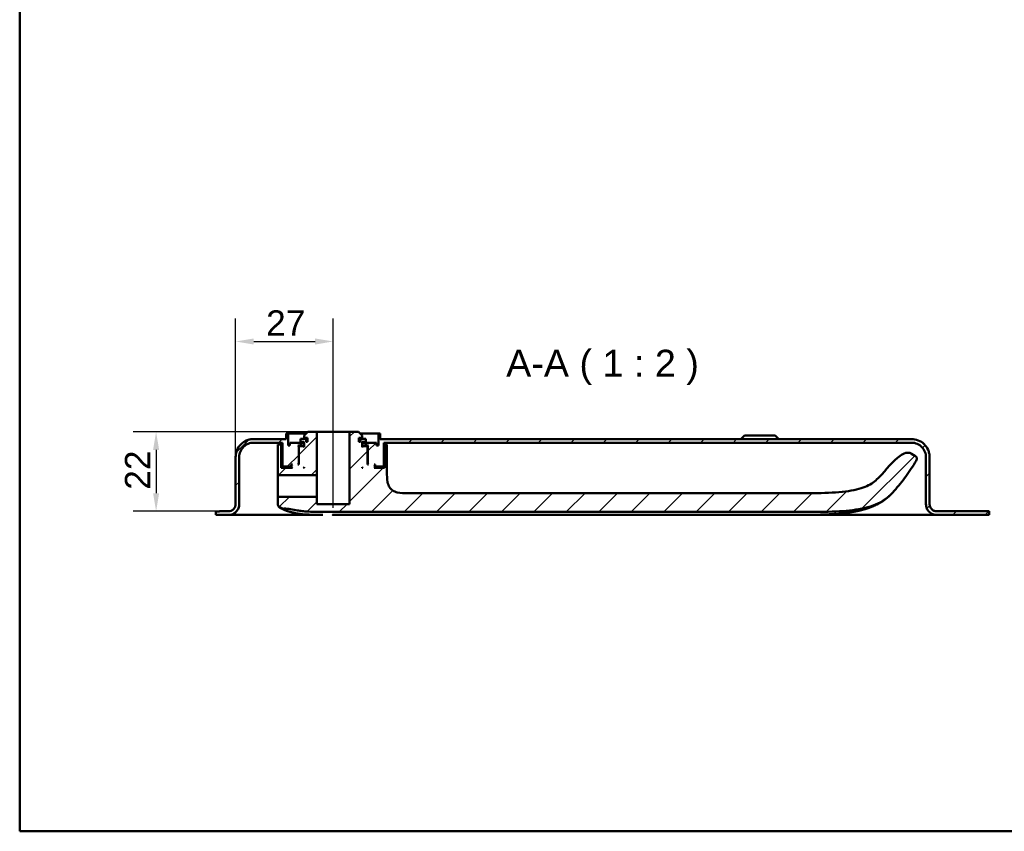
# Model space of a CAD drawing. Header units: millimetres. Extents: x 20 to 833, y 20 to 574.
# Tile 1 of 10: x 20 to 292, y 20 to 245. Entities that reach past the tile are written whole.
import ezdxf

# ---------------------------------------------------------------- set-up
doc = ezdxf.new("R2010")
doc.units = ezdxf.units.MM
doc.header["$LTSCALE"] = 2
for name, color, linetype, lineweight in [('Bemaßungen(DIN)', 7, 'Continuous', 25), ('Mittellinie(DIN)', 7, 'Continuous', 25), ('Sichtbare Kanten(DIN)', 7, 'Continuous', 50), ('Skizziergeometrie(DIN)', 7, 'Continuous', 50), ('Symbole(DIN)', 7, 'Continuous', 25)]:
    doc.layers.add(name, color=color, linetype=linetype, lineweight=lineweight)
doc.layers.add('Schraffur', color=179, linetype='Continuous', lineweight=9, true_color=0x1e1e47)
doc.styles.add('Aktuell-DINGroßer Text', font='arial.ttf')
doc.styles.add('STANDARD-DIN~0', font='arial.ttf')
doc.dimstyles.new('CAD-LAN', dxfattribs={"dimscale": 2, "dimtxt": 3.5, "dimasz": 2.5, "dimexe": 3.175, "dimexo": 0, "dimgap": 0.8, "dimtad": 1, "dimrnd": 1e-08, "dimtxsty": 'STANDARD-DIN~0', "dimcen": 0.09, "dimdle": 10, "dimclrd": 250, "dimclre": 250, "dimclrt": 250, "dimadec": 0, "dimazin": 2, "dimtfac": 1, "dimtmove": 0, "dimatfit": 3, "dimfxl": 1, "dimtolj": 1, "dimtzin": 0, "dimlwd": 25, "dimlwe": 25, "dimarcsym": 0})

# ---------------------------------------------------------------- blocks, each defined once
blk = doc.blocks.new('Ränder Standardrahmen')
at = {"layer": 'Skizziergeometrie(DIN)', "flags": 128}
blk.add_lwpolyline([(10, 10), (10, 287), (410, 287), (410, 10), (10, 10)], dxfattribs=at)
blk = doc.blocks.new('*D23')
at = {"layer": 'Bemaßungen(DIN)', "color": 250, "linetype": 'Continuous', "lineweight": 25, "true_color": 0x3f3f3f, "transparency": 16777216}
for p, q in [((79.74, 123.57), (79.74, 161.92)), ((106.74, 135.57), (106.74, 161.92)), ((84.74, 155.57), (101.74, 155.57))]:
    blk.add_line(p, q, dxfattribs=at)
at = {"layer": 'Bemaßungen(DIN)', "color": 250, "linetype": 'Continuous', "true_color": 0x3f3f3f, "transparency": 16777216}
for points in [[(84.74, 156.4), (84.74, 154.73), (79.74, 155.57)], [(101.74, 156.4), (101.74, 154.73), (106.74, 155.57)]]:
    blk.add_solid(points, dxfattribs=at)
at = {"layer": 'Defpoints', "color": 0, "linetype": 'Continuous', "transparency": 16777216}
for p in [(106.74, 155.57), (106.74, 135.57), (79.74, 123.57)]:
    blk.add_point(p, dxfattribs=at)
at = {"layer": 'Bemaßungen(DIN)', "color": 250, "linetype": 'Continuous', "lineweight": 25, "true_color": 0x3f3f3f, "transparency": 16777216, "insert": (88.17, 164.19), "char_height": 7, "attachment_point": 1, "style": 'STANDARD-DIN~0'}
blk.add_mtext('\\A1;27', dxfattribs=at)
blk = doc.blocks.new('*D24')
at = {"layer": 'Bemaßungen(DIN)', "color": 250, "linetype": 'Continuous', "lineweight": 25, "true_color": 0x3f3f3f, "transparency": 16777216}
for p, q in [((99.74, 130.57), (51.39, 130.57)), ((57.74, 125.57), (57.74, 113.57)), ((77.74, 108.57), (51.39, 108.57))]:
    blk.add_line(p, q, dxfattribs=at)
at = {"layer": 'Bemaßungen(DIN)', "color": 250, "linetype": 'Continuous', "true_color": 0x3f3f3f, "transparency": 16777216}
for points in [[(56.91, 125.57), (58.58, 125.57), (57.74, 130.57)], [(56.91, 113.57), (58.58, 113.57), (57.74, 108.57)]]:
    blk.add_solid(points, dxfattribs=at)
at = {"layer": 'Defpoints', "color": 0, "linetype": 'Continuous', "transparency": 16777216}
for p in [(99.74, 130.57), (57.74, 108.57), (77.74, 108.57)]:
    blk.add_point(p, dxfattribs=at)
at = {"layer": 'Bemaßungen(DIN)', "color": 250, "linetype": 'Continuous', "lineweight": 25, "true_color": 0x3f3f3f, "transparency": 16777216, "insert": (49.12, 114.53), "char_height": 7, "attachment_point": 1, "rotation": 90, "style": 'STANDARD-DIN~0'}
blk.add_mtext('\\A1;22', dxfattribs=at)

msp = doc.modelspace()

# ---------------------------------------------------------------- hatches: boundary and pattern name
at = {"layer": 'Schraffur'}
h = msp.add_hatch(dxfattribs=at)
h.set_pattern_fill('ANSI31', color=256, scale=50.8, style=0)
h.set_pattern_definition([(45, (0, 0), (-4.49013, 4.49013), [])])
edge = h.paths.add_edge_path()
edge.add_spline(control_points=[(261.971, 114.242), (263.117, 115.515), (264.193, 116.847), (266.21, 119.634), (267.145, 121.084), (268.006, 122.582)], knot_values=[-1.0323361, -1.0323361, -1.0323361, -1.0323361, -0.5182091, -0.5182091, -0.0000071, -0.0000071, -0.0000071, -0.0000071], degree=3, periodic=0)
edge.add_spline(control_points=[(268.006, 122.582), (268.093, 122.733), (268.181, 122.889), (268.245, 123.116), (268.256, 123.19), (268.248, 123.333), (268.231, 123.398), (268.163, 123.538), (268.107, 123.605), (267.934, 123.767), (267.793, 123.853), (267.655, 123.937)], knot_values=[-0.1747326, -0.1747326, -0.1747326, -0.1747326, -0.122642, -0.122642, -0.09872, -0.09872, -0.076506, -0.076506, -0.0486237, -0.0486237, -0.000008, -0.000008, -0.000008, -0.000008], degree=3, periodic=0)
edge.add_line((267.655, 123.937), (266.788, 124.467))
edge.add_spline(control_points=[(266.788, 124.467), (266.688, 124.528), (266.579, 124.595), (266.333, 124.704), (266.194, 124.751), (265.818, 124.807), (265.548, 124.807), (264.588, 124.569), (264.002, 124.22), (261.589, 122.572), (259.744, 120.039), (257.767, 118.002)], knot_values=[-1.2874361, -1.2874361, -1.2874361, -1.2874361, -1.2013746, -1.2013746, -1.1219386, -1.1219386, -1.0228769, -1.0228769, -0.8514442, -0.8514442, -0.0000003, -0.0000003, -0.0000003, -0.0000003], degree=3, periodic=0)
edge.add_spline(control_points=[(257.767, 118.002), (257.023, 117.236), (256.176, 116.452), (253.645, 115.139), (252.126, 114.645), (245.892, 113.554), (240.31, 113.554), (233.458, 113.554)], knot_values=[-4.1260149, -4.1260149, -4.1260149, -4.1260149, -3.0511221, -3.0511221, -2.0553656, -2.0553656, 0, 0, 0, 0], degree=3, periodic=0)
edge.add_line((233.458, 113.554), (127.607, 113.554))
edge.add_spline(control_points=[(127.607, 113.554), (126.48, 113.554), (125.397, 113.554), (124.014, 113.918), (123.6, 114.087), (122.881, 114.573), (122.594, 114.865), (122.076, 115.655), (121.901, 116.152), (121.607, 117.547), (121.607, 118.53), (121.607, 119.554)], knot_values=[-1.1173729, -1.1173729, -1.1173729, -1.1173729, -0.7826717, -0.7826717, -0.6296764, -0.6296764, -0.486522, -0.486522, -0.3073065, -0.3073065, 0, 0, 0, 0], degree=3, periodic=0)
edge.add_line((121.607, 119.554), (121.607, 127.066))
edge.add_line((121.607, 127.066), (120.905, 127.066))
edge.add_line((120.905, 127.066), (120.905, 120.565))
edge.add_line((120.905, 120.565), (118.044, 120.565))
edge.add_line((118.044, 120.565), (118.244, 120.765))
edge.add_line((118.244, 120.765), (118.244, 121.365))
edge.add_line((118.244, 121.365), (118.044, 121.565))
edge.add_line((118.044, 121.565), (118.344, 121.565))
edge.add_line((118.344, 121.565), (118.344, 121.065))
edge.add_line((118.344, 121.065), (118.444, 120.965))
edge.add_line((118.444, 120.965), (120.544, 120.965))
edge.add_line((120.544, 120.965), (120.744, 121.165))
edge.add_line((120.744, 121.165), (120.744, 127.565))
edge.add_line((120.744, 127.565), (266.744, 127.565))
edge.add_spline(control_points=[(266.744, 127.565), (267.022, 127.565), (267.299, 127.537), (267.835, 127.424), (268.093, 127.342), (268.822, 127.024), (269.259, 126.72), (269.979, 125.973), (270.261, 125.54), (270.646, 124.588), (270.744, 124.081), (270.744, 123.565)], knot_values=[-0.6314442, -0.6314442, -0.6314442, -0.6314442, -0.5478443, -0.5478443, -0.4667749, -0.4667749, -0.3085769, -0.3085769, -0.1547676, -0.1547676, 0, 0, 0, 0], degree=3, periodic=0)
edge.add_line((270.744, 123.565), (270.744, 110.565))
edge.add_spline(control_points=[(270.744, 110.565), (270.744, 110.356), (270.765, 110.149), (270.85, 109.747), (270.912, 109.554), (271.15, 109.006), (271.378, 108.679), (271.938, 108.139), (272.263, 107.927), (272.977, 107.638), (273.357, 107.565), (273.744, 107.565)], knot_values=[-0.4735831, -0.4735831, -0.4735831, -0.4735831, -0.4108832, -0.4108832, -0.3500812, -0.3500812, -0.2314327, -0.2314327, -0.1160757, -0.1160757, 0, 0, 0, 0], degree=3, periodic=0)
edge.add_line((273.744, 107.565), (288.244, 107.565))
edge.add_line((288.244, 107.565), (288.244, 108.565))
edge.add_line((288.244, 108.565), (273.744, 108.565))
edge.add_spline(control_points=[(273.744, 108.565), (273.605, 108.565), (273.466, 108.579), (273.198, 108.636), (273.07, 108.677), (272.705, 108.836), (272.486, 108.988), (272.126, 109.361), (271.985, 109.578), (271.793, 110.053), (271.744, 110.307), (271.744, 110.565)], knot_values=[-0.3157143, -0.3157143, -0.3157143, -0.3157143, -0.2739221, -0.2739221, -0.2333875, -0.2333875, -0.1542884, -0.1542884, -0.0773838, -0.0773838, 0, 0, 0, 0], degree=3, periodic=0)
edge.add_line((271.744, 110.565), (271.744, 123.565))
edge.add_spline(control_points=[(271.744, 123.565), (271.744, 123.913), (271.708, 124.259), (271.567, 124.929), (271.465, 125.251), (271.067, 126.163), (270.687, 126.709), (269.754, 127.609), (269.212, 127.961), (268.023, 128.443), (267.389, 128.565), (266.744, 128.565)], knot_values=[-0.7893052, -0.7893052, -0.7893052, -0.7893052, -0.6848053, -0.6848053, -0.5834686, -0.5834686, -0.3857211, -0.3857211, -0.1934595, -0.1934595, 0, 0, 0, 0], degree=3, periodic=0)
edge.add_line((266.744, 128.565), (119.744, 128.565))
edge.add_line((119.744, 128.565), (119.744, 130.065))
edge.add_line((119.744, 130.065), (119.244, 130.065))
edge.add_line((119.244, 130.065), (119.244, 126.765))
edge.add_line((119.244, 126.765), (118.744, 126.765))
edge.add_line((118.744, 126.765), (118.744, 127.565))
edge.add_line((118.744, 127.565), (115.744, 127.565))
edge.add_line((115.744, 127.565), (115.744, 126.765))
edge.add_line((115.744, 126.765), (116.494, 126.765))
edge.add_line((116.494, 126.765), (116.294, 126.565))
edge.add_line((116.294, 126.565), (116.294, 121.765))
edge.add_line((116.294, 121.765), (116.494, 121.565))
edge.add_line((116.494, 121.565), (116.244, 121.565))
edge.add_line((116.244, 121.565), (116.244, 126.365))
edge.add_line((116.244, 126.365), (116.044, 126.565))
edge.add_line((116.044, 126.565), (114.944, 126.565))
edge.add_line((114.944, 126.565), (114.744, 126.365))
edge.add_line((114.744, 126.365), (114.744, 127.765))
edge.add_line((114.744, 127.765), (115.761, 127.765))
edge.add_line((115.761, 127.765), (115.761, 128.665))
edge.add_line((115.761, 128.665), (114.259, 128.665))
edge.add_line((114.259, 128.665), (114.259, 127.765))
edge.add_line((114.259, 127.765), (113.844, 127.765))
edge.add_line((113.844, 127.765), (113.844, 128.865))
edge.add_line((113.844, 128.865), (114.744, 128.865))
edge.add_line((114.744, 128.865), (114.744, 129.565))
edge.add_line((114.744, 129.565), (113.744, 130.565))
edge.add_line((113.744, 130.565), (111.294, 130.565))
edge.add_line((111.294, 130.565), (111.294, 110.565))
edge.add_line((111.294, 110.565), (102.194, 110.565))
edge.add_line((102.194, 110.565), (102.194, 112.565))
edge.add_line((102.194, 112.565), (91.62, 112.565))
edge.add_spline(control_points=[(91.62, 112.565), (91.607, 112.565), (91.593, 112.564), (91.566, 112.558), (91.553, 112.554), (91.517, 112.538), (91.495, 112.523), (91.459, 112.486), (91.445, 112.464), (91.425, 112.416), (91.42, 112.391), (91.42, 112.365)], knot_values=[-0.0315719, -0.0315719, -0.0315719, -0.0315719, -0.0273918, -0.0273918, -0.0233382, -0.0233382, -0.0154284, -0.0154284, -0.0077381, -0.0077381, 0, 0, 0, 0], degree=3, periodic=0)
edge.add_line((91.42, 112.365), (91.42, 110.789))
edge.add_spline(control_points=[(91.42, 110.789), (91.42, 110.639), (91.42, 110.49), (91.456, 110.26), (91.481, 110.174), (91.564, 110.013), (91.622, 109.944), (91.826, 109.773), (92, 109.695), (92.18, 109.613)], knot_values=[-0.1648888, -0.1648888, -0.1648888, -0.1648888, -0.1216223, -0.1216223, -0.0914607, -0.0914607, -0.0593273, -0.0593273, -0.0000074, -0.0000074, -0.0000074, -0.0000074], degree=3, periodic=0)
edge.add_line((92.18, 109.613), (92.749, 109.357))
edge.add_spline(control_points=[(92.749, 109.357), (92.802, 109.333), (92.843, 109.314), (92.939, 109.296), (92.984, 109.298), (93.043, 109.3)], knot_values=[-0.0352044, -0.0352044, -0.0352044, -0.0352044, -0.0177737, -0.0177737, 0, 0, 0, 0], degree=3, periodic=0)
edge.add_spline(control_points=[(93.043, 109.3), (93.68, 109.32), (94.315, 109.253), (95.596, 109.049), (96.225, 108.912), (96.821, 108.808)], knot_values=[-0.3581126, -0.3581126, -0.3581126, -0.3581126, -0.1813191, -0.1813191, 0, 0, 0, 0], degree=3, periodic=0)
edge.add_spline(control_points=[(96.821, 108.808), (97.256, 108.733), (97.697, 108.672), (98.622, 108.568), (99.114, 108.526), (99.603, 108.494)], knot_values=[-0.279174, -0.279174, -0.279174, -0.279174, -0.1469208, -0.1469208, 0, 0, 0, 0], degree=3, periodic=0)
edge.add_spline(control_points=[(99.603, 108.494), (100.735, 108.421), (101.979, 108.398), (104.245, 108.378), (105.425, 108.381), (106.605, 108.381)], knot_values=[-0.6798684, -0.6798684, -0.6798684, -0.6798684, -0.3539335, -0.3539335, 0, 0, 0, 0], degree=3, periodic=0)
edge.add_line((106.605, 108.381), (233.458, 108.381))
edge.add_spline(control_points=[(233.458, 108.381), (241.336, 108.381), (246.905, 108.381), (253.756, 109.383), (255.765, 109.928), (259.639, 111.769), (260.908, 113.061), (261.971, 114.242)], knot_values=[-1.5083222, -1.5083222, -1.5083222, -1.5083222, -0.8447784, -0.8447784, -0.4766175, -0.4766175, 0, 0, 0, 0], degree=3, periodic=0)
h.paths.add_polyline_path([(114.744, 120.565), (114.744, 120.765), (114.944, 120.565)], flags=0)
edge = h.paths.add_edge_path()
edge.add_line((80.744, 110.565), (80.744, 123.565))
edge.add_spline(control_points=[(80.744, 123.565), (80.744, 123.843), (80.772, 124.12), (80.885, 124.656), (80.967, 124.914), (81.285, 125.644), (81.589, 126.08), (82.336, 126.8), (82.769, 127.082), (83.721, 127.467), (84.228, 127.565), (84.744, 127.565)], knot_values=[-0.6314442, -0.6314442, -0.6314442, -0.6314442, -0.5478443, -0.5478443, -0.4667749, -0.4667749, -0.3085769, -0.3085769, -0.1547676, -0.1547676, 0, 0, 0, 0], degree=3, periodic=0)
edge.add_line((84.744, 127.565), (92.744, 127.565))
edge.add_line((92.744, 127.565), (92.744, 121.165))
edge.add_line((92.744, 121.165), (92.944, 120.965))
edge.add_line((92.944, 120.965), (95.044, 120.965))
edge.add_line((95.044, 120.965), (95.144, 121.065))
edge.add_line((95.144, 121.065), (95.144, 121.565))
edge.add_line((95.144, 121.565), (95.444, 121.565))
edge.add_line((95.444, 121.565), (95.244, 121.365))
edge.add_line((95.244, 121.365), (95.244, 120.765))
edge.add_line((95.244, 120.765), (95.444, 120.565))
edge.add_line((95.444, 120.565), (92.305, 120.565))
edge.add_line((92.305, 120.565), (92.305, 127.066))
edge.add_line((92.305, 127.066), (91.42, 127.066))
edge.add_line((91.42, 127.066), (91.42, 118.765))
edge.add_spline(control_points=[(91.42, 118.765), (91.42, 118.751), (91.422, 118.737), (91.427, 118.71), (91.432, 118.697), (91.447, 118.661), (91.463, 118.639), (91.5, 118.603), (91.522, 118.589), (91.569, 118.57), (91.595, 118.565), (91.62, 118.565)], knot_values=[-0.0315719, -0.0315719, -0.0315719, -0.0315719, -0.0273922, -0.0273922, -0.0233389, -0.0233389, -0.0154291, -0.0154291, -0.0077385, -0.0077385, 0, 0, 0, 0], degree=3, periodic=0)
edge.add_line((91.62, 118.565), (102.194, 118.565))
edge.add_line((102.194, 118.565), (102.194, 130.565))
edge.add_line((102.194, 130.565), (99.744, 130.565))
edge.add_line((99.744, 130.565), (98.744, 129.565))
edge.add_line((98.744, 129.565), (98.744, 128.865))
edge.add_line((98.744, 128.865), (99.644, 128.865))
edge.add_line((99.644, 128.865), (99.644, 127.765))
edge.add_line((99.644, 127.765), (99.229, 127.765))
edge.add_line((99.229, 127.765), (99.229, 128.665))
edge.add_line((99.229, 128.665), (97.727, 128.665))
edge.add_line((97.727, 128.665), (97.727, 127.765))
edge.add_line((97.727, 127.765), (98.744, 127.765))
edge.add_line((98.744, 127.765), (98.744, 126.365))
edge.add_line((98.744, 126.365), (98.544, 126.565))
edge.add_line((98.544, 126.565), (97.444, 126.565))
edge.add_line((97.444, 126.565), (97.244, 126.365))
edge.add_line((97.244, 126.365), (97.244, 121.565))
edge.add_line((97.244, 121.565), (96.994, 121.565))
edge.add_line((96.994, 121.565), (97.194, 121.765))
edge.add_line((97.194, 121.765), (97.194, 126.565))
edge.add_line((97.194, 126.565), (96.994, 126.765))
edge.add_line((96.994, 126.765), (97.744, 126.765))
edge.add_line((97.744, 126.765), (97.744, 127.565))
edge.add_line((97.744, 127.565), (94.744, 127.565))
edge.add_line((94.744, 127.565), (94.744, 126.765))
edge.add_line((94.744, 126.765), (94.244, 126.765))
edge.add_line((94.244, 126.765), (94.244, 130.065))
edge.add_line((94.244, 130.065), (93.744, 130.065))
edge.add_line((93.744, 130.065), (93.744, 128.565))
edge.add_line((93.744, 128.565), (84.744, 128.565))
edge.add_spline(control_points=[(84.744, 128.565), (84.396, 128.565), (84.05, 128.53), (83.38, 128.389), (83.058, 128.286), (82.146, 127.888), (81.6, 127.508), (80.7, 126.575), (80.348, 126.033), (79.866, 124.844), (79.744, 124.21), (79.744, 123.565)], knot_values=[-0.7893052, -0.7893052, -0.7893052, -0.7893052, -0.6848053, -0.6848053, -0.5834686, -0.5834686, -0.3857211, -0.3857211, -0.1934595, -0.1934595, 0, 0, 0, 0], degree=3, periodic=0)
edge.add_line((79.744, 123.565), (79.744, 110.565))
edge.add_spline(control_points=[(79.744, 110.565), (79.744, 110.426), (79.73, 110.287), (79.673, 110.019), (79.632, 109.891), (79.473, 109.526), (79.321, 109.308), (78.948, 108.948), (78.731, 108.807), (78.255, 108.614), (78.002, 108.565), (77.744, 108.565)], knot_values=[-0.3157221, -0.3157221, -0.3157221, -0.3157221, -0.2739221, -0.2739221, -0.2333875, -0.2333875, -0.1542884, -0.1542884, -0.0773838, -0.0773838, -0.0000019, -0.0000019, -0.0000019, -0.0000019], degree=3, periodic=0)
edge.add_line((77.744, 108.565), (75.244, 108.565))
edge.add_line((75.244, 108.565), (75.244, 108.535))
edge.add_line((75.244, 108.535), (74.244, 108.535))
edge.add_line((74.244, 108.535), (74.244, 107.565))
edge.add_line((74.244, 107.565), (77.744, 107.565))
edge.add_spline(control_points=[(77.744, 107.565), (77.953, 107.565), (78.16, 107.586), (78.563, 107.671), (78.756, 107.733), (79.303, 107.971), (79.63, 108.199), (80.17, 108.759), (80.382, 109.084), (80.671, 109.798), (80.744, 110.178), (80.744, 110.565)], knot_values=[-0.4735831, -0.4735831, -0.4735831, -0.4735831, -0.4108832, -0.4108832, -0.3500812, -0.3500812, -0.2314327, -0.2314327, -0.1160757, -0.1160757, 0, 0, 0, 0], degree=3, periodic=0)
h.paths.add_polyline_path([(98.744, 120.765), (98.744, 120.565), (98.544, 120.565)], flags=0)

# ---------------------------------------------------------------- linework, layer by layer
at = {"layer": 'Mittellinie(DIN)', "linetype": 'Continuous'}
msp.add_line((106.744, 109.565), (106.744, 135.565), dxfattribs=at)
at = {"layer": 'Sichtbare Kanten(DIN)'}
for p, q in [((93.744, 128.565), (84.744, 128.565)), ((94.244, 130.065), (93.744, 130.065)), ((93.744, 130.065), (93.744, 128.565)), ((94.244, 126.765), (94.244, 130.065)), ((94.244, 130.065), (99.244, 130.065)), ((99.229, 128.665), (97.727, 128.665)), ((97.727, 128.665), (97.727, 127.765)), ((99.744, 130.565), (98.744, 129.565)), ((98.744, 129.565), (98.744, 128.865)), ((98.744, 128.865), (99.644, 128.865)), ((99.229, 127.765), (99.229, 128.665)), ((99.644, 128.665), (99.229, 128.665)), ((99.644, 128.865), (99.644, 127.765)), ((102.194, 130.565), (99.744, 130.565)), ((102.194, 118.565), (102.194, 130.565)), ((102.194, 130.565), (111.294, 130.565)), ((113.744, 130.565), (111.294, 130.565)), ((111.294, 130.565), (111.294, 110.565)), ((114.744, 129.565), (113.744, 130.565)), ((113.844, 127.765), (113.844, 128.865)), ((113.844, 128.865), (114.744, 128.865)), ((114.259, 128.665), (113.844, 128.665)), ((114.244, 130.065), (119.244, 130.065)), ((115.761, 128.665), (114.259, 128.665)), ((114.259, 128.665), (114.259, 127.765)), ((114.744, 128.865), (114.744, 129.565)), ((115.761, 127.765), (115.761, 128.665)), ((119.744, 130.065), (119.244, 130.065)), ((119.244, 130.065), (119.244, 126.765)), ((119.744, 128.565), (119.744, 130.065)), ((266.744, 128.565), (119.744, 128.565)), ((220.494, 129.565), (219.494, 128.565)), ((220.494, 129.565), (228.994, 129.565)), ((228.994, 129.565), (229.994, 128.565)), ((84.744, 127.565), (92.744, 127.565)), ((92.305, 127.066), (91.42, 127.066)), ((91.42, 127.066), (91.42, 118.765)), ((92.305, 120.565), (92.305, 127.066)), ((92.744, 127.066), (92.305, 127.066)), ((92.744, 127.565), (92.744, 121.165)), ((94.744, 126.765), (94.244, 126.765)), ((97.744, 127.565), (94.744, 127.565)), ((94.744, 127.565), (94.744, 126.765)), ((97.194, 126.565), (96.994, 126.765)), ((96.994, 126.765), (97.744, 126.765)), ((97.194, 121.765), (97.194, 126.565)), ((97.194, 126.565), (97.444, 126.565)), ((97.444, 126.565), (97.244, 126.365)), ((97.244, 126.365), (97.244, 121.565)), ((98.544, 126.565), (97.444, 126.565)), ((97.727, 127.765), (98.744, 127.765)), ((97.744, 126.765), (97.744, 127.565)), ((97.744, 127.565), (98.744, 127.565)), ((98.744, 126.765), (97.744, 126.765)), ((98.744, 126.365), (98.544, 126.565)), ((98.744, 126.565), (98.544, 126.565)), ((98.744, 127.765), (98.744, 126.365)), ((99.644, 127.765), (99.229, 127.765)), ((114.259, 127.765), (113.844, 127.765)), ((114.744, 126.365), (114.744, 127.765)), ((114.744, 127.765), (115.761, 127.765)), ((114.744, 127.565), (115.744, 127.565)), ((115.744, 126.765), (114.744, 126.765)), ((114.944, 126.565), (114.744, 126.365)), ((114.944, 126.565), (114.744, 126.565)), ((116.044, 126.565), (114.944, 126.565)), ((118.744, 127.565), (115.744, 127.565)), ((115.744, 127.565), (115.744, 126.765)), ((115.744, 126.765), (116.494, 126.765)), ((116.244, 126.365), (116.044, 126.565)), ((116.044, 126.565), (116.294, 126.565)), ((116.244, 121.565), (116.244, 126.365)), ((116.494, 126.765), (116.294, 126.565)), ((116.294, 126.565), (116.294, 121.765)), ((118.744, 126.765), (118.744, 127.565)), ((119.244, 126.765), (118.744, 126.765)), ((120.744, 121.165), (120.744, 127.565)), ((120.744, 127.565), (266.744, 127.565)), ((120.905, 127.066), (120.744, 127.066)), ((121.607, 127.066), (120.905, 127.066)), ((120.905, 127.066), (120.905, 120.565)), ((121.607, 119.554), (121.607, 127.066)), ((79.744, 123.565), (79.744, 110.565)), ((79.744, 110.565), (79.744, 123.565)), ((80.744, 110.565), (80.744, 123.565)), ((267.655, 123.937), (266.788, 124.467)), ((270.744, 123.565), (270.744, 110.565)), ((271.744, 110.565), (271.744, 123.565)), ((271.744, 123.565), (271.744, 123.565)), ((271.744, 110.565), (271.744, 123.565)), ((95.444, 120.565), (92.305, 120.565)), ((92.744, 121.165), (92.944, 120.965)), ((92.944, 120.965), (95.044, 120.965)), ((95.044, 120.965), (95.144, 121.065)), ((95.044, 120.965), (95.244, 120.965)), ((95.144, 121.065), (95.144, 121.565)), ((95.144, 121.565), (95.444, 121.565)), ((95.244, 121.065), (95.144, 121.065)), ((95.444, 121.565), (95.244, 121.365)), ((95.244, 121.365), (95.244, 120.765)), ((95.244, 120.765), (95.444, 120.565)), ((96.994, 121.565), (97.194, 121.765)), ((97.244, 121.565), (96.994, 121.565)), ((97.244, 121.765), (97.194, 121.765)), ((98.544, 120.565), (98.744, 120.765)), ((98.744, 120.565), (98.544, 120.565)), ((98.744, 120.765), (98.744, 120.565)), ((114.744, 120.565), (114.744, 120.765)), ((114.744, 120.765), (114.944, 120.565)), ((114.944, 120.565), (114.744, 120.565)), ((116.294, 121.765), (116.244, 121.765)), ((116.494, 121.565), (116.244, 121.565)), ((116.294, 121.765), (116.494, 121.565)), ((118.244, 121.365), (118.044, 121.565)), ((118.044, 121.565), (118.344, 121.565)), ((118.044, 120.565), (118.244, 120.765)), ((120.905, 120.565), (118.044, 120.565)), ((118.244, 120.765), (118.244, 121.365)), ((118.344, 121.065), (118.244, 121.065)), ((118.244, 120.965), (118.444, 120.965)), ((118.344, 121.565), (118.344, 121.065)), ((118.344, 121.065), (118.444, 120.965)), ((118.444, 120.965), (120.544, 120.965)), ((120.544, 120.965), (120.744, 121.165)), ((91.62, 118.565), (102.194, 118.565)), ((102.194, 118.565), (102.194, 115.565)), ((102.194, 115.565), (102.194, 112.565)), ((91.42, 112.365), (91.42, 110.789)), ((102.194, 112.565), (91.62, 112.565)), ((102.194, 110.565), (102.194, 112.565)), ((233.458, 113.554), (127.607, 113.554)), ((79.744, 110.565), (79.744, 110.565)), ((92.18, 109.613), (92.749, 109.357)), ((111.294, 110.565), (102.194, 110.565)), ((75.244, 108.535), (74.244, 108.535)), ((74.244, 108.535), (74.244, 107.565)), ((74.244, 107.565), (74.244, 108.535)), ((74.244, 107.565), (77.744, 107.565)), ((77.744, 108.565), (75.244, 108.565)), ((75.244, 108.565), (75.244, 108.535)), ((75.244, 108.565), (75.244, 108.535)), ((103.282, 107.565), (77.744, 107.565)), ((103.902, 107.565), (103.282, 107.565)), ((106.605, 108.381), (233.458, 108.381)), ((178.448, 107.565), (154.817, 107.565)), ((248.206, 107.565), (228.264, 107.565)), ((268.432, 107.565), (248.206, 107.565)), ((273.744, 107.565), (268.432, 107.565)), ((288.244, 108.565), (273.744, 108.565)), ((273.744, 107.565), (288.244, 107.565)), ((288.244, 107.565), (288.244, 108.565)), ((288.244, 107.565), (288.244, 108.535)), ((288.244, 107.565), (288.244, 107.565))]:
    msp.add_line(p, q, dxfattribs=at)
for points, degree, knots in [([(84.744, 128.565), (84.396, 128.565), (84.05, 128.53), (83.38, 128.389), (83.058, 128.286), (82.146, 127.888), (81.6, 127.508), (80.7, 126.575), (80.348, 126.033), (79.866, 124.844), (79.744, 124.21), (79.744, 123.565)], 3, [-0.78930523, -0.78930523, -0.78930523, -0.78930523, -0.68480532, -0.68480532, -0.58346864, -0.58346864, -0.38572109, -0.38572109, -0.19345948, -0.19345948, 0, 0, 0, 0]), ([(271.744, 123.565), (271.744, 123.913), (271.708, 124.259), (271.567, 124.929), (271.465, 125.251), (271.067, 126.163), (270.687, 126.709), (269.754, 127.609), (269.212, 127.961), (268.023, 128.443), (267.389, 128.565), (266.744, 128.565)], 3, [-0.78930523, -0.78930523, -0.78930523, -0.78930523, -0.68480532, -0.68480532, -0.58346864, -0.58346864, -0.38572109, -0.38572109, -0.19345948, -0.19345948, 0, 0, 0, 0]), ([(80.744, 123.565), (80.744, 123.843), (80.772, 124.12), (80.885, 124.656), (80.967, 124.914), (81.285, 125.644), (81.589, 126.08), (82.336, 126.8), (82.769, 127.082), (83.721, 127.467), (84.228, 127.565), (84.744, 127.565)], 3, [-0.63144419, -0.63144419, -0.63144419, -0.63144419, -0.54784426, -0.54784426, -0.46677491, -0.46677491, -0.30857687, -0.30857687, -0.15476759, -0.15476759, 0, 0, 0, 0]), ([(266.744, 127.565), (267.022, 127.565), (267.299, 127.537), (267.835, 127.424), (268.093, 127.342), (268.822, 127.024), (269.259, 126.72), (269.979, 125.973), (270.261, 125.54), (270.646, 124.588), (270.744, 124.081), (270.744, 123.565)], 3, [-0.63144419, -0.63144419, -0.63144419, -0.63144419, -0.54784426, -0.54784426, -0.46677491, -0.46677491, -0.30857687, -0.30857687, -0.15476759, -0.15476759, 0, 0, 0, 0]), ([(266.788, 124.467), (266.688, 124.528), (266.579, 124.595), (266.333, 124.704), (266.194, 124.751), (265.818, 124.807), (265.548, 124.807), (264.588, 124.569), (264.002, 124.22), (261.589, 122.572), (259.744, 120.039), (257.767, 118.002)], 3, [-1.2874361, -1.2874361, -1.2874361, -1.2874361, -1.2013746, -1.2013746, -1.1219386, -1.1219386, -1.0228769, -1.0228769, -0.8514442, -0.8514442, -0.0000003, -0.0000003, -0.0000003, -0.0000003]), ([(268.006, 122.582), (268.093, 122.733), (268.181, 122.889), (268.245, 123.116), (268.256, 123.19), (268.248, 123.333), (268.231, 123.398), (268.163, 123.538), (268.107, 123.605), (267.934, 123.767), (267.793, 123.853), (267.655, 123.937)], 3, [-0.17473264, -0.17473264, -0.17473264, -0.17473264, -0.12264195, -0.12264195, -0.09871995, -0.09871995, -0.07650599, -0.07650599, -0.04862372, -0.04862372, -0.00000804, -0.00000804, -0.00000804, -0.00000804]), ([(267.655, 123.937), (267.799, 123.849), (267.946, 123.762), (268.103, 123.606), (268.137, 123.566), (268.194, 123.478), (268.218, 123.429), (268.247, 123.328), (268.254, 123.274), (268.251, 123.115), (268.219, 123.009), (268.152, 122.851), (268.122, 122.791), (268.085, 122.722), (268.077, 122.707), (268.057, 122.671), (268.046, 122.652), (268.032, 122.628), (268.028, 122.62), (268.021, 122.608), (268.019, 122.605), (268.015, 122.598), (268.014, 122.595), (268.011, 122.591), (268.01, 122.59), (268.009, 122.587), (268.008, 122.586), (268.007, 122.584), (268.007, 122.583), (268.006, 122.582)], 3, [0, 0, 0, 0, 0.05051559, 0.05051559, 0.06623846, 0.06623846, 0.08204345, 0.08204345, 0.09788017, 0.09788017, 0.12993928, 0.12993928, 0.14980794, 0.14980794, 0.15559386, 0.15559386, 0.16491787, 0.16491787, 0.16962555, 0.16962555, 0.171964, 0.171964, 0.17317906, 0.17317906, 0.1738357, 0.1738357, 0.17419008, 0.17419008, 0.17455971, 0.17455971, 0.17455971, 0.17455971]), ([(261.971, 114.242), (263.117, 115.515), (264.193, 116.847), (266.21, 119.634), (267.145, 121.084), (268.006, 122.582)], 3, [-1.0323361, -1.0323361, -1.0323361, -1.0323361, -0.5182091, -0.5182091, -0.0000071, -0.0000071, -0.0000071, -0.0000071]), ([(91.42, 118.765), (91.42, 118.751), (91.422, 118.737), (91.427, 118.71), (91.432, 118.697), (91.447, 118.661), (91.463, 118.639), (91.5, 118.603), (91.522, 118.589), (91.569, 118.57), (91.595, 118.565), (91.62, 118.565)], 3, [-0.031571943, -0.031571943, -0.031571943, -0.031571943, -0.027392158, -0.027392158, -0.023338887, -0.023338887, -0.015429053, -0.015429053, -0.007738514, -0.007738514, 0, 0, 0, 0]), ([(91.444, 115.565), (91.444, 115.983), (91.442, 116.614), (91.437, 117.355), (91.432, 117.842), (91.428, 118.243), (91.424, 118.54), (91.421, 118.724), (91.42, 118.765), (91.42, 118.765)], 3, [0, 0, 0, 0, 0.12296015, 0.18444022, 0.2459203, 0.30740037, 0.36888044, 0.43036052, 0.49150589, 0.49150589, 0.49150589, 0.49150589]), ([(127.607, 113.554), (126.48, 113.554), (125.397, 113.554), (124.014, 113.918), (123.6, 114.087), (122.881, 114.573), (122.594, 114.865), (122.076, 115.655), (121.901, 116.152), (121.607, 117.547), (121.607, 118.53), (121.607, 119.554)], 3, [-1.1173729, -1.1173729, -1.1173729, -1.1173729, -0.7826717, -0.7826717, -0.6296764, -0.6296764, -0.486522, -0.486522, -0.3073065, -0.3073065, 0, 0, 0, 0]), ([(257.767, 118.002), (257.023, 117.236), (256.176, 116.452), (253.645, 115.139), (252.126, 114.645), (245.892, 113.554), (240.31, 113.554), (233.458, 113.554)], 3, [-4.1260149, -4.1260149, -4.1260149, -4.1260149, -3.0511221, -3.0511221, -2.0553656, -2.0553656, 0, 0, 0, 0]), ([(91.42, 112.365), (91.42, 112.365), (91.421, 112.406), (91.424, 112.59), (91.428, 112.887), (91.432, 113.288), (91.437, 113.775), (91.442, 114.516), (91.444, 115.147), (91.444, 115.565)], 3, [0.49214697, 0.49214697, 0.49214697, 0.49214697, 0.5533206, 0.61480065, 0.6762807, 0.73776075, 0.7992408, 0.86072085, 0.98368095, 0.98368095, 0.98368095, 0.98368095]), ([(91.62, 112.565), (91.607, 112.565), (91.593, 112.564), (91.566, 112.558), (91.553, 112.554), (91.517, 112.538), (91.495, 112.523), (91.459, 112.486), (91.445, 112.464), (91.425, 112.416), (91.42, 112.391), (91.42, 112.365)], 3, [-0.031571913, -0.031571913, -0.031571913, -0.031571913, -0.0273918, -0.0273918, -0.023338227, -0.023338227, -0.015428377, -0.015428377, -0.007738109, -0.007738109, 0, 0, 0, 0]), ([(233.458, 108.381), (241.336, 108.381), (246.905, 108.381), (253.756, 109.383), (255.765, 109.928), (259.639, 111.769), (260.908, 113.061), (261.971, 114.242)], 3, [-1.5083222, -1.5083222, -1.5083222, -1.5083222, -0.8447784, -0.8447784, -0.4766175, -0.4766175, 0, 0, 0, 0]), ([(233.458, 107.566), (233.836, 107.566), (234.591, 107.566), (235.724, 107.567), (237.235, 107.569), (239.125, 107.586), (241.015, 107.617), (242.905, 107.676), (244.794, 107.767), (246.679, 107.903), (248.559, 108.097), (250.43, 108.363), (252.285, 108.722), (254.115, 109.196), (255.9, 109.815), (257.955, 110.769), (259.54, 111.822), (260.688, 112.848), (261.474, 113.69), (261.971, 114.242)], 5, [0, 0, 0, 0, 0, 0, 0.188639, 0.3776471, 0.5666552, 0.7556633, 0.9446714, 1.1336795, 1.3226876, 1.5116957, 1.7007038, 1.8897119, 2.07872, 2.2677281, 2.4567361, 2.6457442, 3.0237604, 3.0237604, 3.0237604, 3.0237604, 3.0237604, 3.0237604]), ([(79.744, 110.565), (79.744, 110.426), (79.73, 110.287), (79.673, 110.019), (79.632, 109.891), (79.473, 109.526), (79.321, 109.308), (78.948, 108.948), (78.731, 108.807), (78.255, 108.614), (78.002, 108.565), (77.744, 108.565)], 3, [-0.31572209, -0.31572209, -0.31572209, -0.31572209, -0.27392213, -0.27392213, -0.23338746, -0.23338746, -0.15428844, -0.15428844, -0.07738379, -0.07738379, -0.00000194, -0.00000194, -0.00000194, -0.00000194]), ([(77.744, 107.565), (77.953, 107.565), (78.16, 107.586), (78.563, 107.671), (78.756, 107.733), (79.303, 107.971), (79.63, 108.199), (80.17, 108.759), (80.382, 109.084), (80.671, 109.798), (80.744, 110.178), (80.744, 110.565)], 3, [-0.47358314, -0.47358314, -0.47358314, -0.47358314, -0.41088319, -0.41088319, -0.35008119, -0.35008119, -0.23143265, -0.23143265, -0.11607569, -0.11607569, 0, 0, 0, 0]), ([(91.42, 110.789), (91.42, 110.639), (91.42, 110.49), (91.456, 110.26), (91.481, 110.174), (91.564, 110.013), (91.622, 109.944), (91.826, 109.773), (92, 109.695), (92.18, 109.613)], 3, [-0.1648888, -0.1648888, -0.1648888, -0.1648888, -0.12162228, -0.12162228, -0.09146067, -0.09146067, -0.0593273, -0.0593273, -0.00000738, -0.00000738, -0.00000738, -0.00000738]), ([(94.095, 108.635), (93.997, 108.666), (93.902, 108.698), (93.509, 108.835), (93.238, 108.94), (92.724, 109.158), (92.499, 109.269), (91.987, 109.551), (91.79, 109.734), (91.637, 109.926), (91.646, 109.918), (91.601, 109.975), (91.601, 109.976), (91.588, 109.993)], 3, [0.9123892, 0.9123892, 0.9123892, 0.9123892, 0.9497568, 0.9497568, 1.0715078, 1.0715078, 1.2223249, 1.2223249, 1.51461, 1.51461, 1.8291708, 1.8291708, 2.2485694, 2.2485694, 2.2485694, 2.2485694]), ([(92.749, 109.357), (92.802, 109.333), (92.843, 109.314), (92.939, 109.296), (92.984, 109.298), (93.043, 109.3)], 3, [-0.035204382, -0.035204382, -0.035204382, -0.035204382, -0.017773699, -0.017773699, -0.000000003, -0.000000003, -0.000000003, -0.000000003]), ([(93.043, 109.3), (93.68, 109.32), (94.315, 109.253), (95.596, 109.049), (96.225, 108.912), (96.82, 108.809)], 3, [-0.35811259, -0.35811259, -0.35811259, -0.35811259, -0.18131912, -0.18131912, 0, 0, 0, 0]), ([(270.744, 110.565), (270.744, 110.356), (270.765, 110.149), (270.85, 109.747), (270.912, 109.554), (271.15, 109.006), (271.378, 108.679), (271.938, 108.139), (272.263, 107.927), (272.977, 107.638), (273.357, 107.565), (273.744, 107.565)], 3, [-0.47358314, -0.47358314, -0.47358314, -0.47358314, -0.41088319, -0.41088319, -0.35008119, -0.35008119, -0.23143265, -0.23143265, -0.11607569, -0.11607569, 0, 0, 0, 0]), ([(273.744, 108.565), (273.605, 108.565), (273.466, 108.579), (273.198, 108.636), (273.07, 108.677), (272.705, 108.836), (272.486, 108.988), (272.126, 109.361), (271.985, 109.578), (271.793, 110.053), (271.744, 110.307), (271.744, 110.565)], 3, [-0.31571434, -0.31571434, -0.31571434, -0.31571434, -0.27392213, -0.27392213, -0.23338746, -0.23338746, -0.15428844, -0.15428844, -0.07738379, -0.07738379, 0, 0, 0, 0]), ([(93.746, 108.756), (93.873, 108.709), (94.175, 108.604), (94.617, 108.465), (95.134, 108.325), (95.697, 108.197), (96.053, 108.125), (96.155, 108.105)], 5, [19.29728714, 19.29728714, 19.29728714, 19.29728714, 19.29728714, 19.29728714, 19.41438271, 19.54730419, 19.60041559, 19.60041559, 19.60041559, 19.60041559, 19.60041559, 19.60041559]), ([(102.799, 107.575), (102.793, 107.575), (102.787, 107.575), (102.727, 107.576), (102.674, 107.576), (102.335, 107.58), (102.05, 107.584), (101.004, 107.606), (100.244, 107.632), (98.677, 107.736), (97.867, 107.818), (96.549, 108.022), (96.025, 108.123), (95.529, 108.239)], 3, [0.00817974, 0.00817974, 0.00817974, 0.00817974, 0.01005578, 0.01005578, 0.02609863, 0.02609863, 0.11166158, 0.11166158, 0.33990077, 0.33990077, 0.58274555, 0.58274555, 0.74497816, 0.74497816, 0.74497816, 0.74497816]), ([(96.821, 108.808), (97.256, 108.733), (97.697, 108.672), (98.622, 108.568), (99.114, 108.526), (99.603, 108.494)], 3, [-0.27917395, -0.27917395, -0.27917395, -0.27917395, -0.14692081, -0.14692081, 0, 0, 0, 0]), ([(99.603, 108.494), (100.735, 108.421), (101.979, 108.398), (104.245, 108.378), (105.425, 108.381), (106.605, 108.381)], 3, [-0.67986841, -0.67986841, -0.67986841, -0.67986841, -0.35393347, -0.35393347, 0, 0, 0, 0]), ([(106.599, 107.566), (106.607, 107.566), (109.752, 107.566), (116.088, 107.566), (125.642, 107.566), (138.32, 107.566), (154.17, 107.566), (170.037, 107.566), (185.89, 107.566), (200.157, 107.566), (212.848, 107.566), (222.361, 107.566), (228.702, 107.566), (231.873, 107.566), (233.458, 107.566)], 5, [20.6437384, 20.6437384, 20.6437384, 20.6437384, 20.6437384, 20.6437384, 20.6474288, 22.2330696, 23.8187104, 25.4043512, 26.989992, 28.5756328, 30.1612736, 31.7469144, 32.5397348, 33.3329244, 33.3329244, 33.3329244, 33.3329244, 33.3329244, 33.3329244])]:
    msp.add_open_spline(points, degree=degree, knots=knots, dxfattribs=at)

# ---------------------------------------------------------------- block references
at = {"xscale": 2, "yscale": 2, "zscale": 2}
msp.add_blockref('Ränder Standardrahmen', (0, 0), dxfattribs=at)

# ---------------------------------------------------------------- texts
at = {"layer": 'Symbole(DIN)', "color": 7, "insert": (154.593, 143.565), "char_height": 7.4676, "attachment_point": 7, "style": 'Aktuell-DINGroßer Text'}
msp.add_mtext('A-A ( 1 : 2 )', dxfattribs=at)

# ---------------------------------------------------------------- dimensions: what is measured, and where the dimension line sits
at = {"layer": 'Bemaßungen(DIN)', "color": 250, "linetype": 'Continuous', "lineweight": 25, "true_color": 0x3f3f3f}
for base, p1, p2, angle, picture, middle in [((106.744, 155.565), (79.744, 123.565), (106.744, 135.565), 180, '*D23', (93.244, 155.565)), ((57.744, 108.565), (99.744, 130.565), (77.744, 108.565), 90, '*D24', (57.744, 119.565))]:
    dim = msp.add_linear_dim(base=base, p1=p1, p2=p2, angle=angle, dimstyle='CAD-LAN', override={"dimgap": 0.8, "dimdec": 2, "dimtol": 0, "dimlim": 0, "dimtp": 0, "dimtm": 0, "dimtdec": 2, "dimtofl": 0, "dimatfit": 1}, dxfattribs=at)
    dim.commit()
    dim.dimension.update_dxf_attribs({"geometry": picture, "text_midpoint": middle, "dimtype": 160})

doc.saveas('drawing.dxf')
